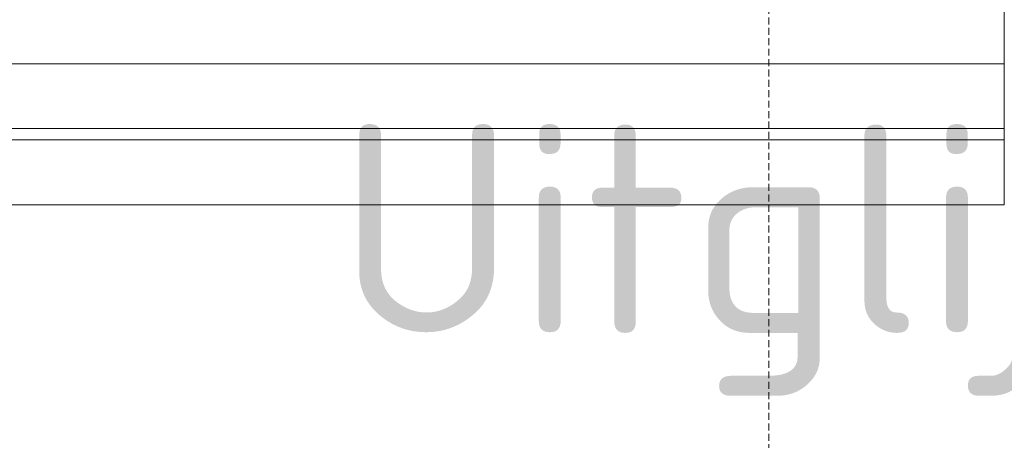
# Model space of a CAD drawing. Header units: millimetres. Extents: x 2016 to 102618, y -16590 to 68005.
# Tile 82 of 256: x 13919 to 14771, y 54452 to 54815. Entities that reach past the tile are written whole.
import ezdxf

# ---------------------------------------------------------------- set-up
doc = ezdxf.new("R2010")
doc.units = ezdxf.units.MM
doc.linetypes.add('dash 6_3', pattern=[9, 6, -3])
for name, color, linetype, lineweight in [('A-AREA-IDEN', 2, 'Continuous', 9), ('A-DETL', 90, 'Continuous', 18), ('A-GENM', 13, 'Continuous', 13), ('G-IMPT', 8, 'Continuous', 5)]:
    doc.layers.add(name, color=color, linetype=linetype, lineweight=lineweight)
doc.styles.add('ISOCPEUR_2', font='isocpeur.ttf', dxfattribs={"height": 180})

# ---------------------------------------------------------------- blocks, each defined once
blk = doc.blocks.new('Glijbanen_geen_host - 2019220_glijbaan_2020_08_26_no bolts2_dwg-4658142-00 Begane grond')
at = {"layer": 'G-IMPT'}
for p, q in [((13281, 70776.93), (13281, 70876.68)), ((13281, 70776.93), (11431, 70776.93)), ((13281, 70721.26), (13281, 70776.93)), ((13281, 70721.26), (11431, 70721.26)), ((13281, 70711.28), (13281, 70721.26)), ((13281, 70711.28), (11431, 70711.28)), ((13281, 70655), (13281, 70711.28)), ((13281, 70655), (11431, 70655))]:
    blk.add_line(p, q, dxfattribs=at)
blk = doc.blocks.new('Glijbanen_geen_host - Glijbanen_geen_host-4648188-00 Begane grond')
blk.add_blockref('Glijbanen_geen_host - 2019220_glijbaan_2020_08_26_no bolts2_dwg-4658142-00 Begane grond', (0, 0))

msp = doc.modelspace()

# ---------------------------------------------------------------- linework, layer by layer
at = {"layer": 'A-DETL', "linetype": 'dash 6_3', "lineweight": 13}
msp.add_line((14567.03, 58570.14), (14567.03, 46520.14), dxfattribs=at)

# ---------------------------------------------------------------- block references
at = {"layer": 'A-GENM'}
msp.add_blockref('Glijbanen_geen_host - Glijbanen_geen_host-4648188-00 Begane grond', (1489.7, -16000), dxfattribs=at)

# ---------------------------------------------------------------- texts
at = {"layer": 'A-AREA-IDEN', "insert": (14193.61, 54724.39), "char_height": 180, "width": 2757.805, "attachment_point": 1, "style": 'ISOCPEUR_2'}
msp.add_mtext('Uitglijgoten glijbanen', dxfattribs=at)

doc.saveas('drawing.dxf')
